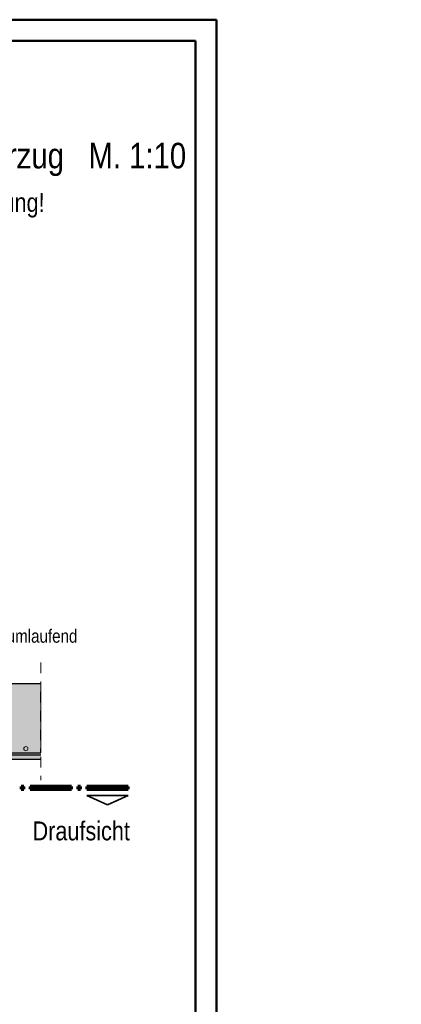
# Model space of a CAD drawing. Header units: millimetres. Extents: x -5 to 96, y -36 to 51.
# Tile 45 of 46: x 85.15 to 89.7, y 30.32 to 42.05. Entities that reach past the tile are written whole.
import ezdxf

# ---------------------------------------------------------------- set-up
doc = ezdxf.new("R2010")
doc.units = ezdxf.units.MM
doc.linetypes.add('HIDDEN', pattern=[0.375, 0.25, -0.125])
for name, color, linetype, lineweight in [('Geschnittene Kanten', 7, 'Continuous', 20), ('nplo Bewehrung', 7, 'Continuous', 20), ('Schraffuren', 7, 'Continuous', 20)]:
    doc.layers.add(name, color=color, linetype=linetype, lineweight=lineweight)
doc.styles.add('Arial Narrow', font='ARIALN.TTF')

msp = doc.modelspace()

# ---------------------------------------------------------------- hatches: boundary and pattern name
at = {"layer": 'Schraffuren', "lineweight": 13, "true_color": 0xd7ffd7}
msp.add_hatch(color=254, dxfattribs=at).paths.add_polyline_path([(81.108119, 33.238758), (85.405055, 33.238758), (85.405055, 34.138758), (81.108119, 34.138758)])
at = {"layer": 'Schraffuren', "lineweight": 13, "true_color": 0x4682b4}
msp.add_hatch(color=145, dxfattribs=at).paths.add_polyline_path([(84.610119, 33.288758), (85.405055, 33.288758), (85.405055, 33.313758), (84.610119, 33.313758)])

# ---------------------------------------------------------------- linework, layer by layer
at = {"color": 4, "linetype": 'Continuous', "lineweight": 50}
for p, q in [((87.5, 42.05), (0, 42.05)), ((87.5, 0), (87.5, 42.05)), ((87.25, 41.8), (1, 41.8)), ((87.25, 0.25), (87.25, 41.8))]:
    msp.add_line(p, q, dxfattribs=at)
at = {"color": 5, "linetype": 'HIDDEN', "lineweight": 18, "ltscale": 0.5}
msp.add_line((85.405055, 34.388758), (85.405055, 32.988758), dxfattribs=at)
at = {"color": 3, "linetype": 'HIDDEN', "lineweight": 25, "ltscale": 0.5}
for q in [(85.405055, 34.038758), (85.40201, 33.313758)]:
    msp.add_line((85.40201, 34.038758), q, dxfattribs=at)
at = {"color": 1, "linetype": 'Continuous', "lineweight": 70}
for p, q in [((85.201483, 32.910496), (85.171482, 32.910496)), ((85.171482, 32.910496), (85.171482, 32.880501)), ((85.171482, 32.880501), (85.201483, 32.880501)), ((85.201483, 32.880501), (85.201483, 32.910496)), ((85.771483, 32.910496), (85.276482, 32.910496)), ((85.276482, 32.910496), (85.276482, 32.880501)), ((85.276482, 32.880501), (85.771483, 32.880501)), ((85.771483, 32.880501), (85.771483, 32.910496)), ((85.876482, 32.910496), (85.846483, 32.910496)), ((85.846483, 32.910496), (85.846483, 32.880501)), ((85.846483, 32.880501), (85.876482, 32.880501)), ((85.876482, 32.880501), (85.876482, 32.910496)), ((86.446484, 32.910496), (85.951483, 32.910496)), ((85.951483, 32.910496), (85.951483, 32.880501)), ((85.951483, 32.880501), (86.446484, 32.880501)), ((86.446484, 32.880501), (86.446484, 32.910496))]:
    msp.add_line(p, q, dxfattribs=at)
at = {"color": 2, "linetype": 'Continuous', "lineweight": 35}
for p, q in [((86.446484, 32.8055), (85.951483, 32.8055)), ((85.951483, 32.8055), (86.19898, 32.693001)), ((86.19898, 32.693001), (86.446484, 32.8055))]:
    msp.add_line(p, q, dxfattribs=at)
at = {"layer": 'Geschnittene Kanten', "color": 3, "linetype": 'Continuous', "lineweight": 25}
for p, q in [((82.608119, 34.138758), (85.405055, 34.138758)), ((84.607557, 33.238758), (85.405055, 33.238758)), ((84.610119, 33.288758), (85.405055, 33.288758)), ((84.902635, 33.313758), (85.405055, 33.313758))]:
    msp.add_line(p, q, dxfattribs=at)
at = {"layer": 'nplo Bewehrung', "color": 9, "linetype": 'Continuous', "lineweight": 0, "ltscale": 0.2}
msp.add_circle((85.226292, 33.363758), 0.025, dxfattribs=at)
msp.add_circle((85.226292, 33.363758), 0.025, dxfattribs=at)

# ---------------------------------------------------------------- texts
at = {"color": 20, "lineweight": 25, "style": 'Arial Narrow'}
msp.add_text('Erhöhte Anforderung an die Verlegegenauigkeit der Bewehrung!', height=0.225, dxfattribs=at).set_placement((78.113484, 39.75958))
at = {"color": 2, "lineweight": 35, "style": 'Arial Narrow'}
msp.add_text('ø10/15 umlaufend', height=0.1575, dxfattribs=at).set_placement((84.386018, 34.625971))
at = {"layer": 'Schraffuren', "color": 1, "lineweight": 70, "style": 'Arial Narrow'}
msp.add_text('Regeldetail Bewehrungsführung Isokörbe im Bereich Unterzug   M. 1:10', height=0.305, dxfattribs=at).set_placement((76.009719, 40.277649))
at = {"layer": 'Schraffuren', "color": 4, "lineweight": 50, "style": 'Arial Narrow'}
msp.add_text('Draufsicht', height=0.225, dxfattribs=at).set_placement((85.306358, 32.270443))

doc.saveas('drawing.dxf')
